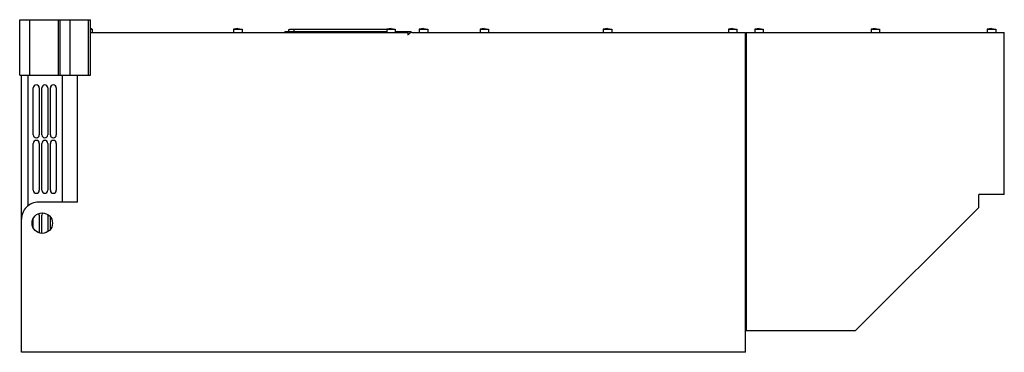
# Model space of a CAD drawing. Header units: millimetres. Extents: x 165 to 1321, y 838 to 1228.
import ezdxf

# ---------------------------------------------------------------- set-up
doc = ezdxf.new("R2010")
doc.units = ezdxf.units.MM
doc.header["$LTSCALE"] = 134.715616
doc.layers.get('0').update_dxf_attribs({"linetype": 'CONTINUOUS'})

msp = doc.modelspace()

# ---------------------------------------------------------------- linework, layer by layer
at = {"color": 7, "linetype": 'Continuous'}
for p, q in [((165.3, 1163.3), (165.3, 1228.3)), ((165.3, 1228.3), (248.5, 1228.3)), ((177.3, 1163.3), (177.3, 1228.3)), ((210.8, 1163.3), (210.8, 1228.3)), ((212.8, 1163.3), (212.8, 1228.3)), ((224.7, 1163.3), (224.7, 1228.3)), ((245.7, 1228.3), (245.7, 1163.3)), ((248.5, 1163.3), (248.5, 1228.3)), ((248.5, 1217.2), (250.3, 1217.2)), ((250.3, 1217.2), (250.3, 1213.3)), ((421.3, 1218.2), (416.3, 1217.3)), ((421.3, 1218.1), (416.3, 1217.2)), ((416.3, 1217.2), (416.3, 1213.3)), ((416.3, 1217.2), (419.3, 1217.2)), ((419.3, 1217.2), (426.3, 1217.2)), ((421.3, 1218.2), (426.3, 1217.3)), ((421.3, 1218.1), (426.3, 1217.2)), ((426.3, 1217.2), (426.3, 1213.3)), ((476.6, 1213.3), (476.6, 1214.3)), ((596.3, 1214.3), (476.6, 1214.3)), ((481.3, 1214.3), (481.3, 1216.9)), ((486.6, 1213.3), (486.6, 1214.3)), ((487.5, 1214.3), (487.5, 1217.3)), ((487.5, 1217.3), (596.3, 1217.3)), ((601.3, 1218.1), (596.3, 1217.2)), ((596.3, 1217.2), (596.3, 1213.3)), ((596.3, 1217.2), (599.4, 1217.2)), ((599.4, 1217.2), (606.3, 1217.2)), ((601.3, 1218.1), (606.3, 1217.2)), ((606.3, 1217.2), (606.3, 1213.3)), ((625.1, 1214.3), (606.3, 1214.3)), ((615.1, 1213.3), (615.1, 1214.3)), ((625.1, 1213.3), (625.1, 1214.3)), ((639.3, 1218.1), (634.3, 1217.2)), ((634.3, 1217.2), (634.3, 1213.3)), ((634.3, 1217.2), (637.3, 1217.2)), ((637.3, 1217.2), (644.3, 1217.2)), ((639.3, 1218.1), (644.3, 1217.2)), ((644.3, 1217.2), (644.3, 1213.3)), ((710.8, 1218.1), (705.8, 1217.3)), ((705.8, 1217.3), (705.8, 1213.4)), ((705.8, 1217.3), (708.9, 1217.3)), ((708.9, 1217.3), (715.8, 1217.3)), ((710.8, 1218.1), (715.8, 1217.3)), ((715.8, 1217.3), (715.8, 1213.4)), ((855.5, 1218.1), (850.5, 1217.2)), ((855.5, 1218.1), (850.5, 1217.3)), ((850.5, 1217.2), (850.5, 1213.3)), ((850.5, 1217.2), (853.6, 1217.2)), ((853.6, 1217.2), (860.5, 1217.2)), ((855.5, 1218.1), (860.5, 1217.2)), ((855.5, 1218.1), (860.5, 1217.3)), ((860.5, 1217.2), (860.5, 1213.3)), ((1002.3, 1218.1), (997.3, 1217.2)), ((1002.3, 1218.1), (997.3, 1217.3)), ((997.3, 1217.2), (1000.4, 1217.2)), ((997.3, 1217.2), (997.3, 1213.3)), ((1000.4, 1217.2), (1007.3, 1217.2)), ((1002.3, 1218.1), (1007.3, 1217.2)), ((1002.3, 1218.1), (1007.3, 1217.3)), ((1007.3, 1217.2), (1007.3, 1213.3)), ((1033.3, 1218.1), (1028.3, 1217.2)), ((1033.3, 1218.1), (1028.3, 1217.3)), ((1028.3, 1217.2), (1031.4, 1217.2)), ((1028.3, 1217.2), (1028.3, 1213.3)), ((1031.4, 1217.2), (1038.3, 1217.2)), ((1033.3, 1218.1), (1038.3, 1217.2)), ((1033.3, 1218.1), (1038.3, 1217.3)), ((1038.3, 1217.2), (1038.3, 1213.3)), ((1169.8, 1218.1), (1164.8, 1217.2)), ((1169.8, 1218.1), (1164.8, 1217.3)), ((1164.8, 1217.2), (1167.8, 1217.2)), ((1164.8, 1217.2), (1164.8, 1213.3)), ((1167.8, 1217.2), (1174.8, 1217.2)), ((1169.8, 1218.1), (1174.8, 1217.2)), ((1169.8, 1218.1), (1174.8, 1217.3)), ((1174.8, 1217.2), (1174.8, 1213.3)), ((1306.3, 1218.1), (1301.3, 1217.3)), ((1306.3, 1218), (1301.3, 1217.2)), ((1301.3, 1217.2), (1304.4, 1217.2)), ((1301.3, 1217.2), (1301.3, 1213.3)), ((1304.4, 1217.2), (1311.3, 1217.2)), ((1306.3, 1218.1), (1311.3, 1217.3)), ((1306.3, 1218), (1311.3, 1217.2)), ((1311.3, 1217.2), (1311.3, 1213.3)), ((248.5, 1213.3), (620.8, 1213.3)), ((620.8, 1213.3), (620.8, 1210.8)), ((623, 1212.1), (622.2, 1211.3)), ((625.8, 1213.3), (1017.3, 1213.3)), ((1017.3, 838.3), (1017.3, 1213.3)), ((1017.3, 1211.4), (1018.3, 1211.4)), ((1018.3, 1211.3), (1017.3, 1211.3)), ((1018.3, 1208.3), (1017.3, 1208.3)), ((1018.3, 1213.3), (1321.3, 1213.3)), ((1018.3, 1213.3), (1018.3, 863.3)), ((1321.3, 1023.3), (1321.3, 1213.3)), ((165.3, 1163.3), (248.5, 1163.3)), ((167.3, 838.3), (167.3, 1163.3)), ((175.3, 1009.6), (175.3, 1163.3)), ((215.3, 1163.3), (215.3, 1014.3)), ((233.3, 1014.3), (233.3, 1163.3)), ((181.3, 1093.3), (181.3, 1148.3)), ((188.3, 1148.3), (188.3, 1093.3)), ((191.3, 1093.3), (191.3, 1148.3)), ((198.3, 1148.3), (198.3, 1093.3)), ((201.3, 1093.3), (201.3, 1148.3)), ((208.3, 1148.3), (208.3, 1093.3)), ((181.3, 1028.3), (181.3, 1083.3)), ((188.3, 1083.3), (188.3, 1028.3)), ((191.3, 1028.3), (191.3, 1083.3)), ((198.3, 1083.3), (198.3, 1028.3)), ((201.3, 1028.3), (201.3, 1083.3)), ((208.3, 1083.3), (208.3, 1028.3)), ((1321.3, 1023.3), (1291.3, 1023.3)), ((1291.3, 1008.3), (1291.3, 1023.3)), ((233.3, 1014.3), (187.3, 1014.3)), ((1146.3, 863.3), (1291.3, 1008.3)), ((181.3, 984.8), (181.3, 994.8)), ((188.3, 999.3), (188.3, 979)), ((191.3, 978), (191.3, 999.3)), ((198.3, 999.3), (198.3, 980)), ((201.3, 983.5), (201.3, 996.2)), ((1017.3, 989.3), (1018.3, 989.3)), ((1017.3, 893.3), (1018.3, 893.3)), ((1146.3, 863.3), (1017.3, 863.3)), ((1017.3, 838.3), (167.3, 838.3))]:
    msp.add_line(p, q, dxfattribs=at)
msp.add_circle((191.8, 989.8), 12, dxfattribs=at)
for centre, radius, start, end in [((245.3, 1203.1), 15, 70.552, 77.5411), ((245.3, 1203), 15, 70.552, 77.5411), ((620.8, 1212.8), 2, 269.5583, 314.9999), ((625.8, 1209.3), 4, 89.9999, 134.9999), ((184.8, 1148.3), 3.5, 0, 180), ((194.8, 1148.3), 3.5, 0, 180), ((204.8, 1148.3), 3.5, 0, 180), ((184.8, 1093.3), 3.5, 180, 360), ((184.8, 1083.3), 3.5, 0, 180), ((194.8, 1093.3), 3.5, 180, 360), ((194.8, 1083.3), 3.5, 0, 180), ((204.8, 1093.3), 3.5, 180, 360), ((204.8, 1083.3), 3.5, 0, 180), ((184.8, 1028.3), 3.5, 180, 360), ((194.8, 1028.3), 3.5, 180, 360), ((204.8, 1028.3), 3.5, 180, 360), ((187.3, 994.3), 20, 90, 180.1562), ((184.8, 999.3), 3.5, 0, 29.7875), ((194.8, 999.3), 3.5, 135.1829, 180), ((194.8, 999.3), 3.5, 0, 10.0468)]:
    msp.add_arc(centre, radius, start, end, dxfattribs=at)
msp.add_open_spline([(481.3, 1216.9), (481.3, 1216.9), (481.4, 1216.9), (481.5, 1217), (481.6, 1217), (481.9, 1217), (482.5, 1217.1), (483.2, 1217.2), (484.1, 1217.2), (485.2, 1217.2), (486.3, 1217.3), (487.1, 1217.3), (487.5, 1217.3)], degree=3, knots=[0, 0, 0, 0, 0.007354, 0.022807, 0.047212, 0.080545, 0.173044, 0.29701, 0.44775, 0.619605, 0.806117, 1, 1, 1, 1], dxfattribs=at)

doc.saveas('drawing.dxf')
